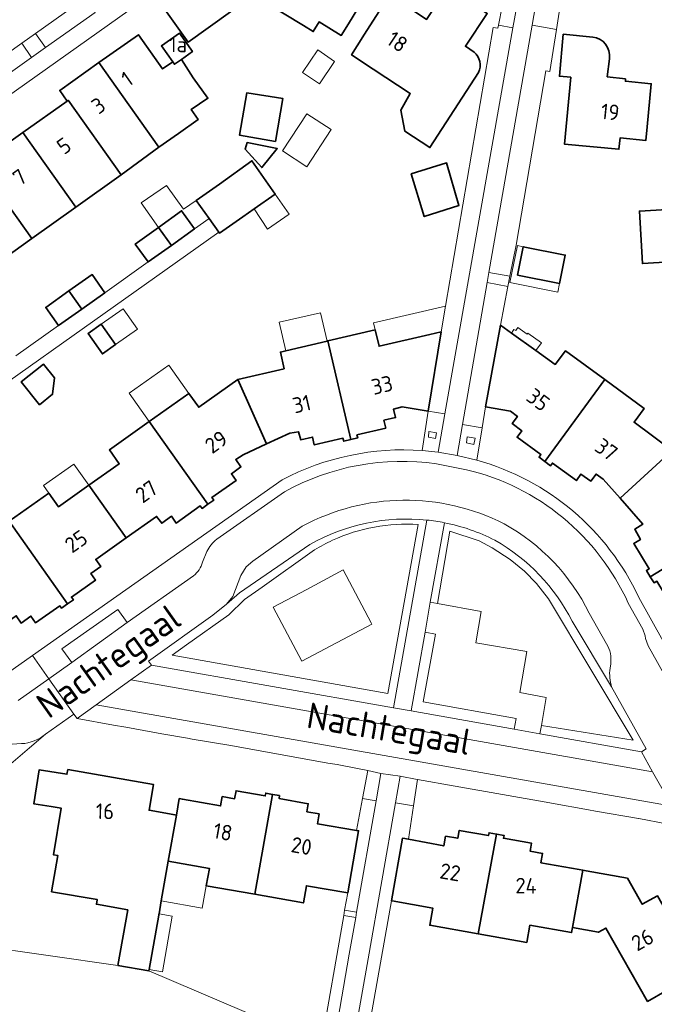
# Model space of a CAD drawing. Header units: metres. Extents: x 104777 to 177370, y 409697 to 438337.
# Tile 67 of 133: x 129850 to 129923, y 422931 to 423044. Entities that reach past the tile are written whole.
import ezdxf
from ezdxf.enums import TextEntityAlignment as Align

# ---------------------------------------------------------------- set-up
doc = ezdxf.new("R2010")
doc.units = ezdxf.units.M
for name, color, linetype, lineweight in [('B-WE-GR-BEPLANTING_CULTUUR_BODEMBEDEKKER-GV', 90, 'Continuous', 18), ('B-WE-GR-BEPLANTING_CULTUUR_HEESTERS-GV', 90, 'Continuous', 18), ('B-WE-GR-BEPLANTING_CULTUUR_VASTE PLANTENVAK-GV', 90, 'Continuous', 18), ('B-WE-GR-GRAS-GV', 60, 'Continuous', 13), ('B-WE-GR-GROENVOORZIENING-GV', 80, 'Continuous', 18), ('B-WE-GR-HAAG-GV', 90, 'Continuous', 13), ('B-WE-OG-BEBOUWING-GV', 7, 'Continuous', 35), ('B-WE-OG-BEBOUWING_HUISNUMMER-T18', 10, 'Continuous', 18), ('B-WE-OG-BEBOUWING_LUIFEL-GV', 7, 'Continuous', 18), ('B-WE-OG-BEBOUWING_SCHUUR-GV', 7, 'Continuous', 18), ('B-WE-OG-BEBOUWING_STRAATNAAM-T18', 10, 'Continuous', 18), ('B-WE-OG-TERREIN_BEGROEID-GV', 7, 'Continuous', 18), ('B-WE-OG-TERREIN_ERF-GV', 7, 'Continuous', 18), ('B-WE-VH-OPENVERHARDING_BETONSTRAATSTEEN-GV', 90, 'Continuous', 18), ('B-WE-VH-OPENVERHARDING_SIERBESTRATING-GV', 90, 'Continuous', 18), ('B-WE-VH-OPENVERHARDING_STRAATBAKSTEEN-GV', 90, 'Continuous', 18), ('B-WE-VH-OPENVERHARDING_TEGEL-GV', 90, 'Continuous', 18)]:
    doc.layers.add(name, color=color, linetype=linetype, lineweight=lineweight)
doc.styles.add('NLCS-ISO-M20-T18', font='NLCS-ISO.ttf', dxfattribs={"height": 0.036})

msp = doc.modelspace()

# ---------------------------------------------------------------- linework, layer by layer
at = {"layer": 'B-WE-GR-BEPLANTING_CULTUUR_BODEMBEDEKKER-GV', "ltscale": 20, "flags": 128}
for points in [[(129897.27, 422998.959), (129899.191, 422998.666), (129907.016, 423043.111), (129905.355, 423043.422), (129905.283, 423043.075), (129904.755, 423043.156), (129899.259, 423011.072), (129898.749, 423008.093)], [(129912.032, 423042.928), (129909.227, 423043.419), (129904.256, 423014.928), (129906.683, 423014.502), (129907.387, 423018.076), (129910.805, 423038.157), (129911.28, 423038.103)], [(129901.203, 422997.431), (129903.471, 422997.032), (129903.864, 422999.446), (129905.575, 423008.873), (129906.45, 423013.316), (129904.053, 423013.764)], [(129891.252, 422954.054), (129889.684, 422954.323), (129888.998, 422950.658), (129889.228, 422950.619), (129889.236, 422950.618), (129887.974, 422943.442), (129887.627, 422941.47), (129889.009, 422941.23)], [(129895.561, 422953.468), (129893.495, 422953.835), (129890.323, 422935.845), (129888.261, 422924.147), (129888.145, 422923.491), (129889.138, 422923.342), (129889.608, 422923.272), (129889.765, 422924.159), (129893.028, 422942.547), (129894.305, 422949.755), (129894.324, 422949.751), (129894.994, 422949.624)], [(129887.515, 422940.829), (129884.862, 422925.733), (129886.21, 422925.229), (129888.163, 422936.395), (129888.898, 422940.598)]]:
    msp.add_lwpolyline(points, close=True, dxfattribs=at)
at = {"layer": 'B-WE-GR-BEPLANTING_CULTUUR_HEESTERS-GV', "ltscale": 20, "flags": 128}
for points in [[(129898.1, 422995.825), (129898.22, 422996.468), (129897.323, 422996.618), (129897.299, 422995.957)], [(129902.511, 422995.108), (129902.676, 422995.863), (129901.762, 422996.001), (129901.67, 422995.324)]]:
    msp.add_lwpolyline(points, close=True, dxfattribs=at)
at = {"layer": 'B-WE-GR-BEPLANTING_CULTUUR_VASTE PLANTENVAK-GV', "ltscale": 20, "flags": 128}
msp.add_lwpolyline([(129853.155, 423040.866), (129851.983, 423042.482), (129850.4, 423041.367), (129851.525, 423039.702)], close=True, dxfattribs=at)
at = {"layer": 'B-WE-GR-GRAS-GV', "ltscale": 20, "flags": 128}
msp.add_lwpolyline([(129884.25, 422919.821), (129885.106, 422924.718), (129885.135, 422924.857), (129884.711, 422924.995), (129884.862, 422925.733), (129881.824, 422927.327), (129865.069, 422934.457), (129861.494, 422935.087), (129845.393, 422937.381), (129839.244, 422922.849), (129848.052, 422902.986), (129855.244, 422901.025), (129864.195, 422909.661), (129871.562, 422904.718), (129871.566, 422904.724), (129873.202, 422907.126), (129877.001, 422910.857), (129883.674, 422918.566)], dxfattribs=at)
at = {"layer": 'B-WE-GR-GROENVOORZIENING-GV', "ltscale": 20, "flags": 128}
for points in [[(129905.355, 423043.422), (129907.016, 423043.111), (129907.198, 423044.147), (129907.802, 423047.577), (129906.307, 423048.045), (129905.997, 423046.539), (129906.881, 423046.364), (129906.712, 423045.412), (129905.796, 423045.564)], [(129909.227, 423043.419), (129912.032, 423042.928), (129912.584, 423046.467), (129912.202, 423046.538), (129909.86, 423047.045)], [(129899.191, 422998.666), (129897.27, 422998.959), (129896.559, 422994.423), (129898.41, 422994.232)], [(129902.863, 422993.298), (129903.471, 422997.032), (129901.203, 422997.431), (129900.579, 422993.854)], [(129898.1, 422995.825), (129897.299, 422995.957), (129897.323, 422996.618), (129898.22, 422996.468)], [(129902.511, 422995.108), (129901.67, 422995.324), (129901.762, 422996.001), (129902.676, 422995.863)], [(129856.163, 422969.983), (129862.576, 422974.59), (129861.48, 422976.123), (129855.03, 422971.555)], [(129896.923, 422973.492), (129895.283, 422964.42), (129907.147, 422962.305), (129907.398, 422963.533), (129896.66, 422965.477), (129898.084, 422973.25)], [(129889.684, 422954.323), (129891.252, 422954.054), (129891.805, 422957.215), (129890.288, 422957.548)], [(129893.495, 422953.835), (129895.561, 422953.468), (129896.008, 422956.502), (129895.992, 422956.505), (129894.034, 422956.892)]]:
    msp.add_lwpolyline(points, close=True, dxfattribs=at)
for points in [[(129896.103, 422985.894), (129892.614, 422966.416), (129867.743, 422970.857), (129869.401, 422972.051), (129874.286, 422975.501), (129876.099, 422977.248), (129878.11, 422978.685), (129884.167, 422982.975)], [(129893.273, 422964.756), (129897.113, 422986.407)], [(129899.117, 422986.104), (129897.467, 422976.938), (129898.346, 422976.778), (129899.736, 422985.125), (129903.141, 422984.031), (129904.647, 422983.227), (129906.713, 422981.86), (129908.343, 422980.54), (129909.746, 422979.118), (129911.128, 422977.344), (129920.867, 422961.064), (129910.304, 422962.728), (129910.14, 422961.762), (129921.825, 422959.72)], [(129883.605, 422983.58), (129875.494, 422978.019), (129874.019, 422976.707), (129872.443, 422975.442), (129865.018, 422970.164), (129865.359, 422969.684), (129893.273, 422964.756)], [(129921.825, 422959.72), (129922.385, 422960.041), (129918.401, 422967.178), (129913.85, 422974.762)]]:
    msp.add_lwpolyline(points, dxfattribs=at)
at = {"layer": 'B-WE-GR-GROENVOORZIENING-GV', "ltscale": 20}
for points in [[(129897.113, 422986.407, 0.1569603), (129883.605, 422983.58)], [(129886.228, 422984.083, -0.1252325), (129896.103, 422985.894)], [(129904.954, 422984.088, 0.0688792), (129899.117, 422986.104)], [(129884.167, 422982.975, -0.0292626), (129886.228, 422984.083)], [(129913.85, 422974.762, 0.1468566), (129904.954, 422984.088)]]:
    msp.add_lwpolyline(points, format="xyb", dxfattribs=at)
at = {"layer": 'B-WE-GR-HAAG-GV', "ltscale": 20, "flags": 128}
for points in [[(129906.307, 423048.045), (129905.997, 423046.539), (129906.881, 423046.364), (129906.712, 423045.412), (129905.796, 423045.564), (129905.355, 423043.422), (129907.016, 423043.111), (129907.198, 423044.147), (129907.802, 423047.577)], [(129909.227, 423043.419), (129912.032, 423042.928), (129912.584, 423046.467), (129912.202, 423046.538), (129909.86, 423047.045)], [(129897.27, 422998.959), (129896.559, 422994.423), (129898.41, 422994.232), (129899.191, 422998.666)], [(129902.863, 422993.298), (129903.471, 422997.032), (129901.203, 422997.431), (129900.579, 422993.854)], [(129898.1, 422995.825), (129897.299, 422995.957), (129897.323, 422996.618), (129898.22, 422996.468)], [(129902.511, 422995.108), (129901.67, 422995.324), (129901.762, 422996.001), (129902.676, 422995.863)], [(129862.576, 422974.59), (129861.48, 422976.123), (129855.03, 422971.555), (129856.163, 422969.983)], [(129895.283, 422964.42), (129907.147, 422962.305), (129907.398, 422963.533), (129896.66, 422965.477), (129898.084, 422973.25), (129896.923, 422973.492)], [(129891.252, 422954.054), (129891.805, 422957.215), (129890.288, 422957.548), (129889.684, 422954.323)], [(129895.561, 422953.468), (129896.008, 422956.502), (129895.992, 422956.505), (129894.034, 422956.892), (129893.495, 422953.835)]]:
    msp.add_lwpolyline(points, close=True, dxfattribs=at)
for points in [[(129865.359, 422969.684), (129893.273, 422964.756), (129897.113, 422986.407)], [(129896.103, 422985.894), (129892.614, 422966.416), (129867.743, 422970.857), (129869.401, 422972.051), (129874.286, 422975.501), (129876.099, 422977.248), (129878.11, 422978.685), (129884.167, 422982.975)], [(129899.117, 422986.104), (129897.467, 422976.938), (129898.346, 422976.778), (129899.736, 422985.125), (129903.141, 422984.031), (129904.647, 422983.227), (129906.713, 422981.86), (129908.343, 422980.54), (129909.746, 422979.118), (129911.128, 422977.344), (129920.867, 422961.064), (129910.304, 422962.728)], [(129883.605, 422983.58), (129875.494, 422978.019), (129874.019, 422976.707), (129872.443, 422975.442), (129865.018, 422970.164), (129865.359, 422969.684)], [(129910.304, 422962.728), (129910.14, 422961.762), (129921.825, 422959.72), (129922.385, 422960.041), (129918.401, 422967.178), (129913.85, 422974.762)]]:
    msp.add_lwpolyline(points, dxfattribs=at)
at = {"layer": 'B-WE-GR-HAAG-GV', "ltscale": 20}
for points in [[(129897.113, 422986.407, 0.1569603), (129883.605, 422983.58)], [(129886.228, 422984.083, -0.1252325), (129896.103, 422985.894)], [(129904.954, 422984.088, 0.0688792), (129899.117, 422986.104)], [(129884.167, 422982.975, -0.0292626), (129886.228, 422984.083)], [(129913.85, 422974.762, 0.1468566), (129904.954, 422984.088)]]:
    msp.add_lwpolyline(points, format="xyb", dxfattribs=at)
at = {"layer": 'B-WE-OG-BEBOUWING-GV', "ltscale": 20, "flags": 128}
for points in [[(129887.039, 423055.615), (129884.032, 423057.424), (129881.534, 423053.259), (129882.634, 423052.574), (129878.622, 423045.971), (129882.895, 423043.375), (129884.014, 423042.693), (129884.691, 423043.803), (129887.235, 423042.252), (129888.052, 423043.592), (129890.66, 423047.859), (129888.094, 423049.427), (129888.267, 423049.69), (129886.465, 423050.781), (129887.537, 423052.558), (129887.597, 423052.657), (129887.666, 423052.772)], [(129898.366, 423046.073), (129898.278, 423045.941), (129898.237, 423045.878), (129897.054, 423044.09), (129895.284, 423045.272), (129895.102, 423045.042), (129892.591, 423046.625), (129889.924, 423042.396), (129889.081, 423041.059), (129888.419, 423040.009), (129890.925, 423038.359), (129895.196, 423035.546), (129894.096, 423033.649), (129894.551, 423031.219), (129897.45, 423029.334), (129903.07, 423037.979)], [(129902.554, 423040.325), (129901.549, 423040.996), (129904.071, 423044.773), (129901.246, 423046.66)], [(129916.225, 423042.063), (129912.822, 423042.382), (129912.37, 423037.553), (129913.682, 423037.43), (129912.961, 423029.728), (129919.242, 423029.14), (129919.363, 423030.432), (129922.355, 423030.152), (129922.501, 423031.712), (129922.962, 423036.691), (129919.977, 423036.967), (129919.995, 423037.267)], [(129919.995, 423037.267), (129917.884, 423037.482), (129918.162, 423039.571), (129918.165, 423039.597)]]:
    msp.add_lwpolyline(points, dxfattribs=at)
for points in [[(129871.143, 423049.676), (129871.034, 423049.829), (129866.128, 423046.361), (129869.576, 423041.483), (129874.482, 423044.95)], [(129867.81, 423039.203), (129866.635, 423038.386), (129863.851, 423042.336), (129859.312, 423039.123), (129866.218, 423029.373), (129868.48, 423030.966), (129870.741, 423032.56), (129869.938, 423033.699), (129871.861, 423035.014), (129870.161, 423037.364), (129868.805, 423039.485), (129868.009, 423038.921)], [(129868.805, 423039.485), (129870.082, 423040.394), (129868.572, 423042.516), (129866.501, 423041.043), (129867.81, 423039.203), (129868.009, 423038.921)], [(129866.218, 423029.373), (129859.312, 423039.123), (129854.791, 423035.922), (129855.628, 423034.69), (129855.75, 423034.777), (129861.862, 423026.183)], [(129879.646, 423030.041), (129880.509, 423034.97), (129876.357, 423035.647), (129875.502, 423030.766)], [(129861.862, 423026.183), (129855.75, 423034.777), (129855.628, 423034.69), (129850.532, 423031.068), (129856.644, 423022.466)], [(129845.436, 423027.447), (129851.552, 423018.839), (129856.644, 423022.466), (129850.532, 423031.068)], [(129876.391, 423029.894), (129876.147, 423029.162), (129878.064, 423027.029), (129879.848, 423029.22)], [(129877.211, 423022.28), (129879.626, 423023.974), (129876.938, 423027.805), (129873.212, 423025.118), (129870.53, 423023.229), (129871.999, 423021.144), (129873.115, 423019.599), (129873.207, 423019.472), (129875.888, 423021.33)], [(129851.552, 423018.839), (129845.436, 423027.447), (129840.34, 423023.826), (129846.461, 423015.212)], [(129895.281, 423026.308), (129896.794, 423021.377), (129900.8, 423022.669), (129899.38, 423027.56)], [(129866.165, 423020.132), (129867.651, 423018.06), (129870.32, 423019.975), (129868.833, 423022.047)], [(129924.806, 423022.201), (129921.603, 423022.014), (129921.955, 423015.958), (129925.159, 423016.145)], [(129867.651, 423018.06), (129866.165, 423020.132), (129863.496, 423018.217), (129864.98, 423016.15), (129864.983, 423016.145)], [(129907.554, 423014.634), (129912.4, 423013.669), (129913.054, 423016.937), (129908.208, 423017.901)], [(129855.848, 423012.807), (129857.32, 423010.718), (129860, 423012.607), (129858.527, 423014.695)], [(129857.32, 423010.718), (129855.848, 423012.807), (129853.169, 423010.919), (129854.641, 423008.831)], [(129859.579, 423008.973), (129858.061, 423007.9), (129859.715, 423005.56), (129861.233, 423006.633)], [(129891.152, 423008.329), (129885.68, 423007.047), (129888.332, 422995.676), (129889.138, 422995.867), (129889.046, 422996.225), (129892.368, 422997.001), (129892.155, 422997.905), (129893.493, 422998.226), (129893.272, 422999.189), (129894.256, 422999.441), (129897.27, 422998.959), (129898.749, 423008.093), (129897.454, 423007.792), (129891.596, 423006.431)], [(129905.575, 423008.873), (129903.864, 422999.446), (129906.735, 422998.942), (129907.538, 422998.335), (129906.945, 422997.521), (129908.042, 422996.696), (129907.495, 422995.95), (129910.253, 422993.95), (129910.03, 422993.651), (129910.7, 422993.162), (129917.599, 423002.591), (129913.082, 423005.904), (129911.892, 423004.34), (129909.666, 423005.937), (129906.849, 423007.959)], [(129880.83, 423005.911), (129880.214, 423005.767), (129880.642, 423003.847), (129875.328, 423002.606), (129878.627, 422995.18), (129881.321, 422996.411), (129882.297, 422996.585), (129882.572, 422995.655), (129883.93, 422995.966), (129884.117, 422995.064), (129887.428, 422995.841), (129887.524, 422995.484), (129888.332, 422995.676), (129885.68, 423007.047), (129885.597, 423007.028)], [(129852.442, 422999.695), (129853.971, 423000.901), (129854.169, 423002.801), (129852.933, 423004.369), (129850.358, 423002.34)], [(129875.328, 423002.606), (129870.809, 422999.4), (129869.675, 423001.008), (129865.096, 422997.753), (129871.87, 422988.229), (129872.545, 422988.708), (129872.332, 422989.013), (129875.117, 422990.983), (129874.577, 422991.749), (129875.673, 422992.526), (129875.076, 422993.376), (129875.917, 422993.941), (129878.627, 422995.18)], [(129925.387, 422994.433), (129920.979, 422997.687), (129922.131, 422999.267), (129917.599, 423002.591), (129910.7, 422993.162), (129911.364, 422992.677), (129911.576, 422992.98), (129914.344, 422990.961), (129914.863, 422991.713), (129916.002, 422990.902), (129916.599, 422991.708), (129917.415, 422991.105), (129919.396, 422988.933)], [(129871.87, 422988.229), (129865.096, 422997.753), (129860.507, 422994.491), (129861.649, 422992.897), (129858.136, 422990.416), (129862.442, 422984.359), (129865.953, 422986.838), (129866.546, 422986.035), (129867.665, 422986.84), (129868.201, 422986.069), (129870.988, 422988.046), (129871.194, 422987.749)], [(129919.396, 422988.933), (129921.976, 422985.925), (129921.058, 422985.359), (129921.724, 422984.185), (129920.951, 422983.697), (129922.727, 422980.793), (129922.413, 422980.592), (129922.849, 422979.886), (129932.835, 422985.96), (129929.912, 422990.769), (129928.247, 422989.744), (129925.387, 422994.433)], [(129848.944, 422986.27), (129855.677, 422976.743), (129856.356, 422977.226), (129856.141, 422977.53), (129858.924, 422979.499), (129858.383, 422980.268), (129859.519, 422981.063), (129858.929, 422981.88), (129862.442, 422984.359), (129858.136, 422990.416), (129854.649, 422987.953), (129853.528, 422989.521)], [(129855.677, 422976.743), (129848.944, 422986.27), (129846.479, 422989.707), (129842.516, 422986.869), (129838.552, 422984.031), (129840.629, 422980.99), (129842.095, 422978.94), (129845.048, 422974.351), (129846.15, 422972.891), (129849.777, 422975.376), (129850.335, 422974.548), (129851.467, 422975.344), (129851.995, 422974.583), (129854.803, 422976.526), (129855.001, 422976.262)], [(129922.849, 422979.886), (129923.282, 422979.183), (129923.608, 422979.361), (129925.361, 422976.464), (129926.166, 422976.954), (129926.875, 422975.769), (129927.742, 422976.287), (129929.997, 422972.626), (129936.307, 422976.481), (129935.354, 422978.041), (129934.077, 422980.131), (129935.754, 422981.157), (129932.835, 422985.96)], [(129867.299, 422947.107), (129868.234, 422952.413), (129867.852, 422952.481), (129865.088, 422952.977), (129865.608, 422955.93), (129855.721, 422957.664), (129855.61, 422957.119), (129852.433, 422957.64), (129851.792, 422953.732), (129853.815, 422953.406), (129854.969, 422953.211), (129854.062, 422947.847), (129854.562, 422947.762), (129853.853, 422943.576), (129859.118, 422942.684), (129859.111, 422942.65), (129859.01, 422942.135), (129862.624, 422941.498), (129861.494, 422935.087), (129865.069, 422934.457), (129865.096, 422934.611), (129866.199, 422940.868), (129866.213, 422940.947), (129866.232, 422941.053), (129866.491, 422942.521)], [(129877.276, 422943.288), (129879.322, 422954.804), (129878.527, 422954.952), (129878.465, 422954.618), (129875.112, 422955.224), (129874.944, 422954.297), (129873.516, 422954.553), (129873.324, 422953.477), (129868.919, 422954.249), (129868.567, 422954.311), (129868.234, 422952.413), (129867.299, 422947.107), (129872.032, 422946.266), (129871.68, 422944.282)], [(129889.228, 422950.619), (129888.998, 422950.658), (129884.493, 422951.422), (129884.683, 422952.556), (129883.272, 422952.809), (129883.425, 422953.725), (129880.067, 422954.331), (129880.116, 422954.657), (129879.322, 422954.804), (129877.276, 422943.288), (129882.872, 422942.294), (129883.224, 422944.278), (129887.974, 422943.442), (129889.236, 422950.618)], [(129893.028, 422942.547), (129893.087, 422942.537), (129897.776, 422941.706), (129897.426, 422939.73), (129903.024, 422938.74), (129905.132, 422950.229), (129904.268, 422950.386), (129904.205, 422950.059), (129900.837, 422950.649), (129900.668, 422949.744), (129899.252, 422949.987), (129899.042, 422948.857), (129894.994, 422949.624), (129894.324, 422949.751), (129894.305, 422949.755)], [(129903.024, 422938.74), (129908.622, 422937.749), (129908.971, 422939.725), (129913.774, 422938.875), (129913.878, 422939.463), (129915.076, 422946.055), (129914.66, 422946.13), (129910.246, 422946.93), (129910.437, 422948.006), (129909.017, 422948.257), (129909.178, 422949.177), (129905.933, 422949.744), (129905.995, 422950.072), (129905.132, 422950.229)], [(129915.466, 422945.987), (129915.076, 422946.055), (129913.878, 422939.463), (129916.882, 422938.916), (129917.738, 422939.403), (129922.539, 422930.948), (129924.8, 422932.232), (129925.294, 422931.362), (129928.555, 422933.214), (129928.061, 422934.084), (129928.626, 422934.405), (129926.715, 422937.77), (129926.811, 422937.824), (129926.603, 422938.189), (129926.508, 422938.135), (129925.782, 422939.413), (129925.878, 422939.468), (129925.67, 422939.833), (129925.574, 422939.778), (129923.672, 422943.129), (129921.933, 422942.141), (129920.219, 422945.159)]]:
    msp.add_lwpolyline(points, close=True, dxfattribs=at)
at = {"layer": 'B-WE-OG-BEBOUWING-GV', "ltscale": 20}
for points in [[(129918.165, 423039.597, 0.407956), (129916.225, 423042.063)], [(129903.07, 423037.979, 0.3325202), (129902.554, 423040.325)]]:
    msp.add_lwpolyline(points, format="xyb", dxfattribs=at)
at = {"layer": 'B-WE-OG-BEBOUWING_LUIFEL-GV', "ltscale": 20, "flags": 128}
for points in [[(129880.475, 423028.963), (129883.279, 423027.125), (129886.075, 423031.392), (129883.27, 423033.229)], [(129870.32, 423019.975), (129871.999, 423021.144), (129870.53, 423023.229), (129869.035, 423022.217), (129867.106, 423024.961), (129864.17, 423022.959), (129866.165, 423020.132), (129868.833, 423022.047)], [(129877.211, 423022.28), (129878.744, 423019.932), (129881.247, 423021.664), (129879.626, 423023.974)], [(129908.208, 423017.901), (129907.53, 423018.036), (129906.681, 423013.776), (129912.202, 423012.677), (129912.4, 423013.669), (129907.554, 423014.634)], [(129861.233, 423006.633), (129863.766, 423008.424), (129862.112, 423010.764), (129859.579, 423008.973)], [(129891.152, 423008.329), (129891.596, 423006.431), (129897.454, 423007.792), (129898.749, 423008.093), (129899.259, 423011.072), (129890.964, 423009.131)], [(129885.597, 423007.028), (129884.838, 423010.302), (129880.068, 423009.196), (129880.83, 423005.911)], [(129909.666, 423005.937), (129910.304, 423006.834), (129908.729, 423007.953), (129908.645, 423007.835), (129907.59, 423008.585), (129907.341, 423008.234), (129907.144, 423008.374), (129906.849, 423007.959)], [(129865.096, 422997.753), (129869.675, 423001.008), (129867.38, 423004.262), (129862.789, 423001.024)], [(129858.136, 422990.416), (129856.418, 422992.848), (129852.931, 422990.385), (129853.528, 422989.521), (129854.649, 422987.953)], [(129867.299, 422947.107), (129866.491, 422942.521), (129871.219, 422941.682), (129871.68, 422944.282), (129872.032, 422946.266)], [(129866.232, 422941.053), (129866.213, 422940.947), (129866.199, 422940.868), (129865.096, 422934.611), (129866.622, 422934.342), (129867.757, 422940.784)]]:
    msp.add_lwpolyline(points, close=True, dxfattribs=at)
at = {"layer": 'B-WE-OG-BEBOUWING_SCHUUR-GV', "ltscale": 20, "flags": 128}
msp.add_lwpolyline([(129882.765, 423037.983), (129884.719, 423036.659), (129886.473, 423039.247), (129884.519, 423040.571)], close=True, dxfattribs=at)
at = {"layer": 'B-WE-OG-TERREIN_BEGROEID-GV', "ltscale": 20, "flags": 128}
msp.add_lwpolyline([(129884.167, 422982.975), (129878.11, 422978.685), (129876.099, 422977.248), (129874.286, 422975.501), (129869.401, 422972.051), (129867.743, 422970.857), (129892.614, 422966.416), (129896.103, 422985.894)], dxfattribs=at)
at = {"layer": 'B-WE-OG-TERREIN_BEGROEID-GV', "ltscale": 20}
for points in [[(129896.103, 422985.894, 0.1252325), (129886.228, 422984.083)], [(129886.228, 422984.083, 0.0292626), (129884.167, 422982.975)]]:
    msp.add_lwpolyline(points, format="xyb", dxfattribs=at)
at = {"layer": 'B-WE-OG-TERREIN_BEGROEID-GV', "ltscale": 20, "flags": 128}
for points in [[(129898.346, 422976.778), (129903.363, 422975.865), (129902.728, 422972.269), (129908.615, 422971.251), (129907.807, 422966.523), (129910.853, 422965.978), (129910.304, 422962.728), (129920.867, 422961.064), (129911.128, 422977.344), (129909.746, 422979.118), (129908.343, 422980.54), (129906.713, 422981.86), (129904.647, 422983.227), (129903.141, 422984.031), (129899.736, 422985.125)], [(129890.686, 422974.562), (129890.758, 422974.427), (129882.68, 422970.148), (129879.38, 422976.378), (129883.249, 422978.427), (129887.459, 422980.657)]]:
    msp.add_lwpolyline(points, close=True, dxfattribs=at)
at = {"layer": 'B-WE-OG-TERREIN_ERF-GV', "ltscale": 20, "flags": 128}
for points in [[(129887.666, 423052.772), (129887.597, 423052.657), (129887.537, 423052.558), (129886.465, 423050.781), (129888.267, 423049.69), (129888.094, 423049.427), (129890.66, 423047.859), (129888.052, 423043.592), (129887.235, 423042.252), (129884.691, 423043.803), (129884.014, 423042.693), (129882.895, 423043.375), (129878.622, 423045.971), (129882.634, 423052.574), (129881.534, 423053.259), (129884.032, 423057.424), (129887.039, 423055.615)], [(129905.355, 423043.422), (129905.796, 423045.564), (129905.997, 423046.539), (129906.307, 423048.045), (129905.692, 423048.237)], [(129865.284, 423046.981), (129818.524, 423013.781)], [(129903.07, 423037.979), (129897.45, 423029.334), (129894.551, 423031.219), (129894.096, 423033.649), (129895.196, 423035.546), (129890.925, 423038.359), (129888.419, 423040.009), (129889.081, 423041.059), (129889.924, 423042.396), (129892.591, 423046.625), (129895.102, 423045.042), (129895.284, 423045.272), (129897.054, 423044.09), (129898.237, 423045.878), (129898.278, 423045.941), (129898.366, 423046.073)], [(129901.246, 423046.66), (129904.071, 423044.773), (129901.549, 423040.996), (129902.554, 423040.325)], [(129912.584, 423046.467), (129912.032, 423042.928), (129911.28, 423038.103), (129910.805, 423038.157), (129907.387, 423018.076), (129906.683, 423014.502), (129906.45, 423013.316), (129905.575, 423008.873), (129906.849, 423007.959), (129909.666, 423005.937), (129911.892, 423004.34), (129913.082, 423005.904), (129917.599, 423002.591), (129922.131, 422999.267), (129920.979, 422997.687), (129925.387, 422994.433)], [(129845.436, 423027.447), (129850.532, 423031.068), (129855.628, 423034.69), (129854.791, 423035.922), (129859.312, 423039.123), (129863.851, 423042.336), (129866.635, 423038.386), (129867.81, 423039.203), (129866.501, 423041.043), (129868.572, 423042.516), (129870.082, 423040.394), (129868.805, 423039.485), (129870.161, 423037.364), (129871.861, 423035.014), (129869.938, 423033.699), (129870.741, 423032.56), (129868.48, 423030.966), (129866.218, 423029.373), (129861.862, 423026.183), (129856.644, 423022.466), (129851.552, 423018.839), (129846.461, 423015.212)], [(129848.944, 422986.27), (129853.528, 422989.521), (129854.649, 422987.953), (129858.136, 422990.416), (129861.649, 422992.897), (129860.507, 422994.491), (129865.096, 422997.753), (129869.675, 423001.008), (129870.809, 422999.4), (129875.328, 423002.606), (129880.642, 423003.847), (129880.214, 423005.767), (129880.83, 423005.911), (129885.597, 423007.028), (129885.68, 423007.047), (129891.152, 423008.329), (129891.596, 423006.431), (129897.454, 423007.792), (129898.749, 423008.093), (129899.259, 423011.072), (129904.755, 423043.156), (129905.283, 423043.075), (129905.355, 423043.422)], [(129918.165, 423039.597), (129918.162, 423039.571), (129917.884, 423037.482), (129919.995, 423037.267), (129919.977, 423036.967), (129922.962, 423036.691), (129922.501, 423031.712), (129922.355, 423030.152), (129919.363, 423030.432), (129919.242, 423029.14), (129912.961, 423029.728), (129913.682, 423037.43), (129912.37, 423037.553), (129912.822, 423042.382), (129916.225, 423042.063)], [(129849.716, 423005.319), (129854.641, 423008.831), (129853.169, 423010.919), (129855.848, 423012.807), (129858.527, 423014.695), (129860, 423012.607), (129864.98, 423016.15), (129863.496, 423018.217), (129866.165, 423020.132), (129868.833, 423022.047), (129870.32, 423019.975), (129871.999, 423021.144), (129870.53, 423023.229), (129873.212, 423025.118), (129876.938, 423027.805), (129879.626, 423023.974), (129877.211, 423022.28), (129875.888, 423021.33), (129873.207, 423019.472), (129873.115, 423019.599), (129833.239, 422991.318)], [(129896.559, 422994.423), (129897.27, 422998.959), (129894.256, 422999.441), (129893.272, 422999.189), (129893.493, 422998.226), (129892.155, 422997.905), (129892.368, 422997.001), (129889.046, 422996.225), (129889.138, 422995.867), (129888.332, 422995.676), (129887.524, 422995.484), (129887.428, 422995.841), (129884.117, 422995.064), (129883.93, 422995.966), (129882.572, 422995.655), (129882.297, 422996.585), (129881.321, 422996.411), (129878.627, 422995.18), (129875.917, 422993.941), (129875.076, 422993.376), (129875.673, 422992.526), (129874.577, 422991.749), (129875.117, 422990.983), (129872.332, 422989.013), (129872.545, 422988.708), (129871.87, 422988.229), (129871.194, 422987.749), (129870.988, 422988.046), (129868.201, 422986.069), (129867.665, 422986.84), (129866.546, 422986.035), (129865.953, 422986.838), (129862.442, 422984.359), (129858.929, 422981.88), (129859.519, 422981.063), (129858.383, 422980.268), (129858.924, 422979.499), (129856.141, 422977.53), (129856.356, 422977.226), (129855.677, 422976.743), (129855.001, 422976.262), (129854.803, 422976.526), (129851.995, 422974.583), (129851.467, 422975.344), (129850.335, 422974.548), (129849.777, 422975.376)], [(129923.608, 422979.361), (129923.282, 422979.183), (129922.849, 422979.886), (129922.413, 422980.592), (129922.727, 422980.793), (129920.951, 422983.697), (129921.724, 422984.185), (129921.058, 422985.359), (129921.976, 422985.925), (129919.396, 422988.933), (129917.415, 422991.105), (129916.599, 422991.708), (129916.002, 422990.902), (129914.863, 422991.713), (129914.344, 422990.961), (129911.576, 422992.98), (129911.364, 422992.677), (129910.7, 422993.162), (129910.03, 422993.651), (129910.253, 422993.95), (129907.495, 422995.95), (129908.042, 422996.696), (129906.945, 422997.521), (129907.538, 422998.335), (129906.735, 422998.942), (129903.864, 422999.446), (129903.471, 422997.032)], [(129903.471, 422997.032), (129902.863, 422993.298)], [(129842.6, 422964.416), (129851.663, 422970.799), (129880.409, 422991.045)], [(129921.516, 422977.498), (129936.862, 422949.996)], [(129889.684, 422954.323), (129890.288, 422957.548), (129887.358, 422958.129), (129887.35, 422958.13), (129886.752, 422958.238), (129885.7, 422958.407), (129874.51, 422960.433), (129870.049, 422961.159), (129869.509, 422961.275), (129866.568, 422961.79), (129862.392, 422962.542), (129860.99, 422962.782), (129860.969, 422962.786), (129856.778, 422963.548), (129856.417, 422964.05), (129853.162, 422961.736), (129851.3, 422960.153), (129848.062, 422957.402), (129843.783, 422954.506)], [(129845.393, 422937.381), (129861.494, 422935.087), (129862.624, 422941.498), (129859.01, 422942.135), (129859.111, 422942.65), (129859.118, 422942.684), (129853.853, 422943.576), (129854.562, 422947.762), (129854.062, 422947.847), (129854.969, 422953.211), (129853.815, 422953.406), (129851.792, 422953.732), (129852.433, 422957.64), (129855.61, 422957.119), (129855.721, 422957.664), (129865.608, 422955.93), (129865.088, 422952.977), (129867.852, 422952.481), (129868.234, 422952.413), (129868.567, 422954.311), (129868.919, 422954.249), (129873.324, 422953.477), (129873.516, 422954.553), (129874.944, 422954.297), (129875.112, 422955.224), (129878.465, 422954.618), (129878.527, 422954.952), (129879.322, 422954.804), (129880.116, 422954.657), (129880.067, 422954.331), (129883.425, 422953.725), (129883.272, 422952.809), (129884.683, 422952.556), (129884.493, 422951.422), (129888.998, 422950.658), (129889.684, 422954.323)], [(129924.711, 422951.419), (129921.532, 422952.008), (129921.496, 422952.015), (129916.55, 422952.881), (129915.742, 422953.008), (129911.455, 422953.78), (129911.28, 422953.812), (129900.352, 422955.751), (129896.008, 422956.502), (129895.561, 422953.468), (129894.994, 422949.624), (129899.042, 422948.857), (129899.252, 422949.987), (129900.668, 422949.744), (129900.837, 422950.649), (129904.205, 422950.059), (129904.268, 422950.386), (129905.132, 422950.229), (129905.995, 422950.072), (129905.933, 422949.744), (129909.178, 422949.177), (129909.017, 422948.257), (129910.437, 422948.006), (129910.246, 422946.93), (129914.66, 422946.13), (129915.076, 422946.055), (129915.466, 422945.987), (129920.219, 422945.159), (129921.933, 422942.141), (129923.672, 422943.129)], [(129924.8, 422932.232), (129922.539, 422930.948), (129917.738, 422939.403), (129916.882, 422938.916), (129913.878, 422939.463), (129913.774, 422938.875), (129908.971, 422939.725), (129908.622, 422937.749), (129903.024, 422938.74), (129897.426, 422939.73), (129897.776, 422941.706), (129893.087, 422942.537), (129893.028, 422942.547), (129889.765, 422924.159), (129889.608, 422923.272), (129910.8, 422923.97), (129914.631, 422921.685), (129927.346, 422899.979)]]:
    msp.add_lwpolyline(points, dxfattribs=at)
for points in [[(129871.143, 423049.676), (129874.482, 423044.95), (129869.576, 423041.483), (129866.128, 423046.361), (129871.034, 423049.829)], [(129876.357, 423035.647), (129880.509, 423034.97), (129879.646, 423030.041), (129875.502, 423030.766)], [(129876.391, 423029.894), (129879.848, 423029.22), (129878.064, 423027.029), (129876.147, 423029.162)], [(129900.8, 423022.669), (129896.794, 423021.377), (129895.281, 423026.308), (129899.38, 423027.56)], [(129924.806, 423022.201), (129925.159, 423016.145), (129921.955, 423015.958), (129921.603, 423022.014)], [(129912.4, 423013.669), (129907.554, 423014.634), (129908.208, 423017.901), (129913.054, 423016.937)], [(129861.233, 423006.633), (129859.715, 423005.56), (129858.061, 423007.9), (129859.579, 423008.973)], [(129852.442, 422999.695), (129850.358, 423002.34), (129852.933, 423004.369), (129854.169, 423002.801), (129853.971, 423000.901)], [(129871.68, 422944.282), (129872.032, 422946.266), (129867.299, 422947.107), (129866.491, 422942.521), (129866.232, 422941.053), (129866.213, 422940.947), (129866.199, 422940.868), (129865.096, 422934.611), (129865.069, 422934.457), (129881.824, 422927.327), (129884.862, 422925.733), (129887.515, 422940.829), (129887.627, 422941.47), (129887.974, 422943.442), (129883.224, 422944.278), (129882.872, 422942.294), (129877.276, 422943.288)]]:
    msp.add_lwpolyline(points, close=True, dxfattribs=at)
at = {"layer": 'B-WE-OG-TERREIN_ERF-GV', "ltscale": 20}
for points in [[(129916.225, 423042.063, -0.407956), (129918.165, 423039.597)], [(129902.554, 423040.325, -0.3325202), (129903.07, 423037.979)], [(129880.409, 422991.045, -0.1399293), (129896.559, 422994.423)], [(129902.863, 422993.298, -0.2207913), (129921.516, 422977.498)]]:
    msp.add_lwpolyline(points, format="xyb", dxfattribs=at)
at = {"layer": 'B-WE-VH-OPENVERHARDING_BETONSTRAATSTEEN-GV', "ltscale": 20, "flags": 128}
for points in [[(129810.703, 423013.166), (129811.416, 423013.649), (129816.323, 423017.146), (129817.723, 423018.143), (129822.627, 423021.636), (129824.284, 423022.778), (129829.558, 423026.576), (129831.198, 423027.736), (129836.504, 423031.499), (129838.126, 423032.648), (129843.415, 423036.41), (129845.06, 423037.56), (129850.4, 423041.367), (129851.983, 423042.482), (129857.688, 423046.535), (129859.189, 423047.625), (129861.907, 423049.531), (129866.805, 423053.008), (129868.431, 423054.169), (129873.337, 423057.643), (129874.956, 423058.788), (129879.88, 423062.255), (129882.279, 423063.988)], [(129901.652, 422992.213), (129898.23, 422992.883)], [(129880.69, 422989.656), (129872.898, 422984.214)], [(129862.576, 422974.59), (129856.163, 422969.983), (129853.54, 422968.135), (129856.417, 422964.05), (129856.778, 422963.548), (129858.985, 422965.108), (129862.988, 422967.988), (129865.359, 422969.684), (129865.018, 422970.164), (129872.443, 422975.442), (129874.019, 422976.707), (129874.741, 422977.6), (129875.675, 422980.021), (129876.261, 422981.027), (129877.026, 422981.691), (129882.74, 422985.712)], [(129871.731, 422982.787), (129871.248, 422981.543)], [(129870.218, 422979.977), (129862.576, 422974.59)], [(129918.401, 422967.178), (129922.385, 422960.041), (129921.825, 422959.72), (129923.108, 422957.417), (129925.366, 422953.458), (129926.664, 422951.062), (129926.675, 422951.06), (129927.237, 422951.352), (129930.09, 422946.224), (129935.39, 422949.075), (129922.611, 422971.919), (129922.291, 422972.758), (129922.263, 422973.084), (129921.99, 422973.842), (129920.315, 422976.833)], [(129915.808, 422975.696), (129917.82, 422972.163)], [(129918.287, 422969.836), (129918.21, 422969.331)], [(129853.162, 422961.736), (129856.417, 422964.05), (129853.54, 422968.135), (129849.984, 422965.63)], [(129849.306, 422960.605), (129850.366, 422960.647)]]:
    msp.add_lwpolyline(points, dxfattribs=at)
for points in [[(129906.45, 423013.316), (129906.683, 423014.502), (129904.256, 423014.928), (129904.053, 423013.764)], [(129925.366, 422953.458), (129923.108, 422957.417), (129862.988, 422967.988), (129858.985, 422965.108)], [(129888.898, 422940.598), (129889.009, 422941.23), (129887.627, 422941.47), (129887.515, 422940.829)]]:
    msp.add_lwpolyline(points, close=True, dxfattribs=at)
at = {"layer": 'B-WE-VH-OPENVERHARDING_BETONSTRAATSTEEN-GV', "ltscale": 20}
for points in [[(129898.23, 422992.883, 0.1647141), (129880.69, 422989.656)], [(129920.315, 422976.833, 0.2329067), (129901.652, 422992.213)], [(129882.74, 422985.712, -0.2449934), (129906.01, 422985.983)], [(129906.01, 422985.983, -0.153199), (129915.808, 422975.696)], [(129872.898, 422984.214, 0.1056489), (129871.731, 422982.787)], [(129871.248, 422981.543, -0.136433), (129870.218, 422979.977)], [(129917.82, 422972.163, -0.1705502), (129918.287, 422969.836)], [(129918.21, 422969.331, 0.1073129), (129918.401, 422967.178)], [(129850.366, 422960.647, 0.1640695), (129853.162, 422961.736)]]:
    msp.add_lwpolyline(points, format="xyb", dxfattribs=at)
at = {"layer": 'B-WE-VH-OPENVERHARDING_SIERBESTRATING-GV', "ltscale": 20, "flags": 128}
for points in [[(129851.983, 423042.482), (129853.155, 423040.866), (129858.852, 423044.905), (129857.688, 423046.535)], [(129850.4, 423041.367), (129845.06, 423037.56), (129846.237, 423035.947), (129851.525, 423039.702)]]:
    msp.add_lwpolyline(points, close=True, dxfattribs=at)
at = {"layer": 'B-WE-VH-OPENVERHARDING_STRAATBAKSTEEN-GV', "ltscale": 20, "flags": 128}
for points in [[(129858.852, 423044.905), (129853.155, 423040.866), (129851.525, 423039.702), (129846.237, 423035.947), (129844.593, 423034.784), (129839.297, 423031.011), (129837.653, 423029.861), (129832.373, 423026.107), (129830.743, 423024.945), (129825.426, 423021.178), (129823.808, 423020.011), (129818.878, 423016.469), (129817.508, 423015.469), (129816.323, 423017.146), (129811.416, 423013.649), (129812.576, 423012.013), (129807.114, 423008.107), (129808.781, 423006.863), (129816.876, 423012.611), (129818.524, 423013.781), (129865.284, 423046.981)], [(129902.863, 422993.298), (129900.579, 422993.854), (129898.41, 422994.232), (129896.559, 422994.423)], [(129898.23, 422992.883), (129901.652, 422992.213)], [(129880.409, 422991.045), (129851.663, 422970.799), (129853.54, 422968.135), (129856.163, 422969.983)], [(129872.898, 422984.214), (129880.69, 422989.656)], [(129882.74, 422985.712), (129877.026, 422981.691), (129876.261, 422981.027), (129875.675, 422980.021), (129874.741, 422977.6), (129874.019, 422976.707), (129875.494, 422978.019), (129883.605, 422983.58)], [(129897.113, 422986.407), (129893.273, 422964.756), (129895.283, 422964.42), (129896.923, 422973.492), (129897.467, 422976.938), (129899.117, 422986.104)], [(129871.248, 422981.543), (129871.731, 422982.787)], [(129856.163, 422969.983), (129855.03, 422971.555), (129861.48, 422976.123), (129862.576, 422974.59), (129870.218, 422979.977)], [(129920.315, 422976.833), (129921.99, 422973.842), (129922.263, 422973.084), (129922.291, 422972.758), (129922.611, 422971.919), (129935.39, 422949.075), (129936.862, 422949.996), (129921.516, 422977.498)], [(129917.82, 422972.163), (129915.808, 422975.696)], [(129913.85, 422974.762), (129918.401, 422967.178)], [(129849.984, 422965.63), (129853.54, 422968.135), (129851.663, 422970.799), (129842.6, 422964.416)], [(129918.21, 422969.331), (129918.287, 422969.836)], [(129925.366, 422953.458), (129858.985, 422965.108), (129856.778, 422963.548), (129860.969, 422962.786), (129860.99, 422962.782), (129862.392, 422962.542), (129866.568, 422961.79), (129869.509, 422961.275), (129870.049, 422961.159), (129874.51, 422960.433), (129885.7, 422958.407), (129886.752, 422958.238), (129887.35, 422958.13), (129887.358, 422958.129), (129890.288, 422957.548), (129891.805, 422957.215), (129894.034, 422956.892), (129895.992, 422956.505), (129896.008, 422956.502), (129900.352, 422955.751), (129911.28, 422953.812), (129911.455, 422953.78), (129915.742, 422953.008), (129916.55, 422952.881), (129921.496, 422952.015), (129921.532, 422952.008), (129924.711, 422951.419)], [(129843.783, 422954.506), (129848.062, 422957.402), (129851.3, 422960.153), (129853.162, 422961.736)], [(129850.366, 422960.647), (129849.306, 422960.605)]]:
    msp.add_lwpolyline(points, dxfattribs=at)
for points in [[(129907.016, 423043.111), (129899.191, 422998.666), (129898.41, 422994.232), (129900.579, 422993.854), (129901.203, 422997.431), (129904.053, 423013.764), (129904.256, 423014.928), (129909.227, 423043.419), (129909.86, 423047.045), (129907.802, 423047.577), (129907.198, 423044.147)], [(129907.147, 422962.305), (129910.14, 422961.762), (129910.304, 422962.728), (129910.853, 422965.978), (129907.807, 422966.523), (129908.615, 422971.251), (129902.728, 422972.269), (129903.363, 422975.865), (129898.346, 422976.778), (129897.467, 422976.938), (129896.923, 422973.492), (129898.084, 422973.25), (129896.66, 422965.477), (129907.398, 422963.533)], [(129893.273, 422964.756), (129865.359, 422969.684), (129862.988, 422967.988), (129923.108, 422957.417), (129921.825, 422959.72), (129910.14, 422961.762), (129907.147, 422962.305), (129895.283, 422964.42)], [(129888.261, 422924.147), (129890.323, 422935.845), (129893.495, 422953.835), (129894.034, 422956.892), (129891.805, 422957.215), (129891.252, 422954.054), (129889.009, 422941.23), (129888.898, 422940.598), (129888.163, 422936.395), (129886.21, 422925.229), (129886.091, 422924.546)]]:
    msp.add_lwpolyline(points, close=True, dxfattribs=at)
at = {"layer": 'B-WE-VH-OPENVERHARDING_STRAATBAKSTEEN-GV', "ltscale": 20}
for points in [[(129896.559, 422994.423, 0.1399293), (129880.409, 422991.045)], [(129880.69, 422989.656, -0.1647141), (129898.23, 422992.883)], [(129921.516, 422977.498, 0.2207913), (129902.863, 422993.298)], [(129901.652, 422992.213, -0.2329067), (129920.315, 422976.833)], [(129906.01, 422985.983, 0.2449934), (129882.74, 422985.712)], [(129883.605, 422983.58, -0.1569603), (129897.113, 422986.407)], [(129899.117, 422986.104, 0.0226909), (129897.113, 422986.407)], [(129897.113, 422986.407, -0.0226909), (129899.117, 422986.104)], [(129899.117, 422986.104, -0.0688792), (129904.954, 422984.088)], [(129915.808, 422975.696, 0.153199), (129906.01, 422985.983)], [(129871.731, 422982.787, -0.1056489), (129872.898, 422984.214)], [(129904.954, 422984.088, -0.1468566), (129913.85, 422974.762)], [(129870.218, 422979.977, 0.136433), (129871.248, 422981.543)], [(129918.287, 422969.836, 0.1705502), (129917.82, 422972.163)], [(129918.401, 422967.178, -0.1073129), (129918.21, 422969.331)], [(129853.162, 422961.736, -0.1640695), (129850.366, 422960.647)]]:
    msp.add_lwpolyline(points, format="xyb", dxfattribs=at)
at = {"layer": 'B-WE-VH-OPENVERHARDING_TEGEL-GV', "ltscale": 20, "flags": 128}
msp.add_lwpolyline([(129833.239, 422991.318), (129873.115, 423019.599), (129871.999, 423021.144), (129870.32, 423019.975), (129867.651, 423018.06), (129864.983, 423016.145), (129864.98, 423016.15), (129860, 423012.607), (129857.32, 423010.718), (129854.641, 423008.831), (129849.716, 423005.319)], dxfattribs=at)
msp.add_lwpolyline([(129882.68, 422970.148), (129890.758, 422974.427), (129890.686, 422974.562), (129887.459, 422980.657), (129883.249, 422978.427), (129879.38, 422976.378)], close=True, dxfattribs=at)

# ---------------------------------------------------------------- texts
at = {"layer": 'B-WE-OG-BEBOUWING_HUISNUMMER-T18', "ltscale": 20, "style": 'NLCS-ISO-M20-T18'}
msp.add_text('1a', height=1.8, dxfattribs=at).set_placement((129868.425, 423041.216), align=Align.MIDDLE)
for s, rotation, p in [('18', 326.3, (129893.696, 423041.523)), ('1', 35.2, (129862.544, 423037.247)), ('3', 35.3, (129859.243, 423034.173)), ('19', 354.2, (129918.233, 423033.426)), ('5', 35.4, (129855.273, 423029.53)), ('7', 35.4, (129850.177, 423025.909)), ('33', 13.5, (129891.937, 423001.966)), ('35', 323, (129909.936, 423000.277)), ('31', 12.9, (129882.679, 422999.783)), ('29', 35.3, (129872.829, 422995.413)), ('37', 324.6, (129917.791, 422994.538)), ('27', 35.7, (129864.786, 422989.697)), ('25', 35, (129856.675, 422983.955)), ('16', 359, (129859.996, 422952.853)), ('18', 349.9, (129873.59, 422950.476)), ('20', 349.9, (129882.656, 422948.856)), ('22', 350.3, (129899.797, 422945.835)), ('24', 359, (129908.538, 422944.28)), ('26', 29.6, (129921.953, 422938.053))]:
    msp.add_text(s, height=1.8, rotation=rotation, dxfattribs=at).set_placement(p, align=Align.MIDDLE)
at = {"layer": 'B-WE-OG-BEBOUWING_STRAATNAAM-T18', "ltscale": 20, "style": 'NLCS-ISO-M20-T18'}
for rotation, p in [(35.4, (129860.685, 422969.79)), (350.4, (129892.676, 422961.931))]:
    msp.add_text('Nachtegaal', height=3, rotation=rotation, dxfattribs=at).set_placement(p, align=Align.MIDDLE)

doc.saveas('drawing.dxf')
